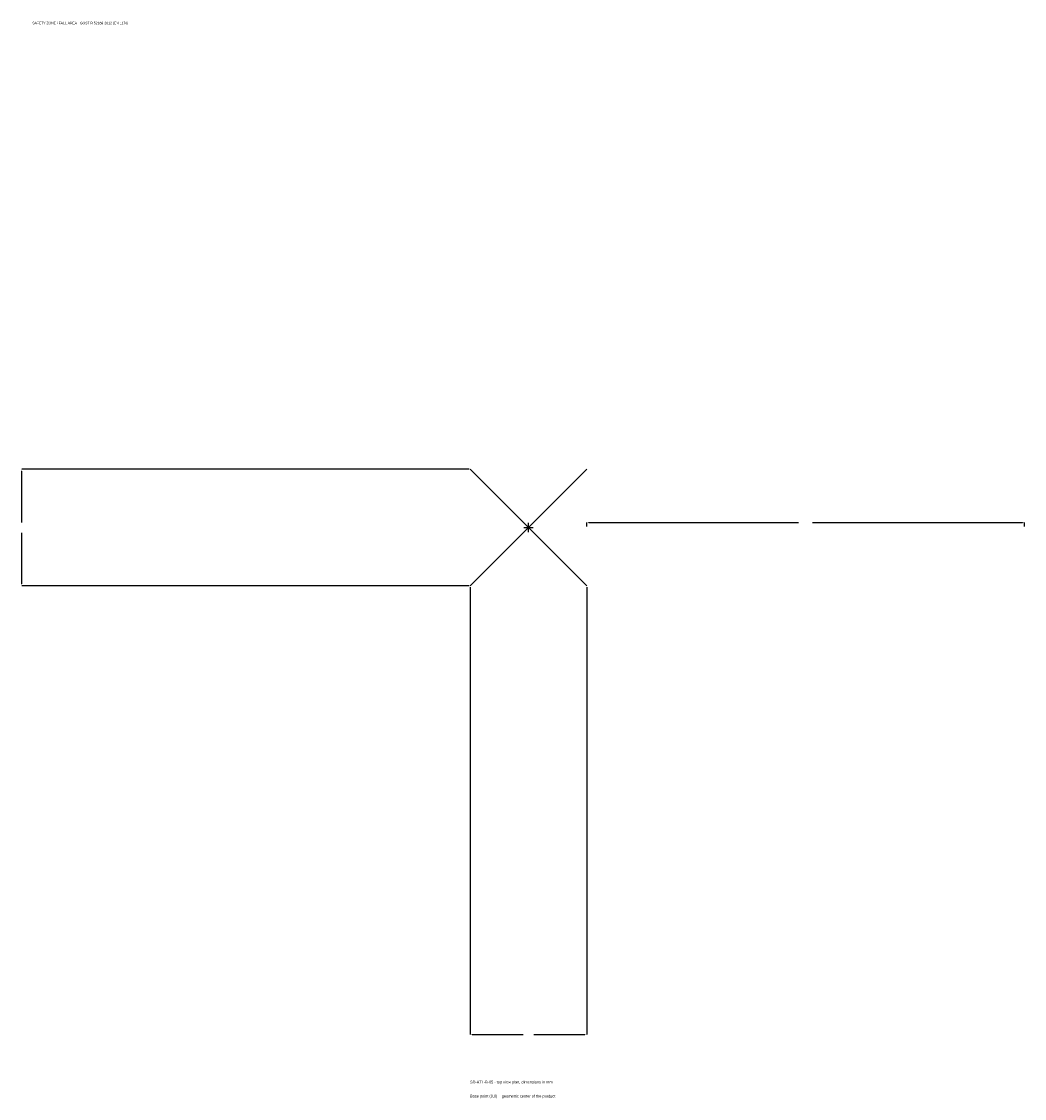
# Model space of a CAD drawing. Extents: x -1737 to 1700, y -1955 to 1733.
import ezdxf

# ---------------------------------------------------------------- set-up
doc = ezdxf.new("R2010")
doc.units = 0
for name, color, linetype in [('GP_MAF_zona_bezopasnosti', 1, 'Continuous'), ('ZSK_DANNYE', 3, 'Continuous'), ('ZSK_KONTUR', 7, 'Continuous'), ('ZSK_RAZMERY', 8, 'Continuous')]:
    doc.layers.add(name, color=color, linetype=linetype)
doc.dimstyles.new('ORION', dxfattribs={"dimtxt": 12, "dimasz": 7.2, "dimexe": 1.25, "dimexo": 3.6, "dimtad": 1, "dimcen": 2.5, "dimazin": 3, "dimtfac": 1, "dimtmove": 0, "dimatfit": 3})

# ---------------------------------------------------------------- blocks, each defined once
blk = doc.blocks.new('_CLOSEDFILLED')
at = {"color": 0, "linetype": 'BYBLOCK'}
blk.add_solid([(-1, 0.16), (0, 0), (-1, -0.16)], dxfattribs=at)
blk = doc.blocks.new('*D1')
for p, q in [((-200, -203.6), (-200, -1736)), ((200, -203.6), (200, -1736)), ((-192.8, -1736), (-18, -1736)), ((18, -1736), (192.8, -1736))]:
    blk.add_line(p, q)
at = {"layer": 'Defpoints'}
for p in [(-200, -200), (200, -200), (-200, -1736)]:
    blk.add_point(p, dxfattribs=at)
at = {"layer": 'ZSK_RAZMERY', "xscale": 7.199999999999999, "yscale": 7.199999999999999, "rotation": 180}
blk.add_blockref('_CLOSEDFILLED', (-200, -1736), dxfattribs=at)
at = {"layer": 'ZSK_RAZMERY', "xscale": 7.199999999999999, "yscale": 7.199999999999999}
blk.add_blockref('_CLOSEDFILLED', (200, -1736), dxfattribs=at)
blk = doc.blocks.new('*D2')
for p, q in [((-203.6, 200), (-1736, 200)), ((-1736, 18), (-1736, 192.8)), ((-1736, -192.8), (-1736, -18)), ((-203.6, -200), (-1736, -200))]:
    blk.add_line(p, q)
at = {"layer": 'Defpoints'}
for p in [(-200, 200), (-1736, -200), (-200, -200)]:
    blk.add_point(p, dxfattribs=at)
at = {"layer": 'ZSK_RAZMERY', "xscale": 7.199999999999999, "yscale": 7.199999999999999}
for p, rotation in [((-1736, 200), 90), ((-1736, -200), 270)]:
    blk.add_blockref('_CLOSEDFILLED', p, dxfattribs=dict(at, rotation=rotation))
blk = doc.blocks.new('*D3')
for p, q in [((200, 3.6), (200, 18)), ((207.2, 18), (926, 18)), ((974, 18), (1692.8, 18)), ((1700, 3.6), (1700, 18))]:
    blk.add_line(p, q)
at = {"layer": 'Defpoints'}
for p in [(200, 18), (200, 0), (1700, 0)]:
    blk.add_point(p, dxfattribs=at)
at = {"layer": 'ZSK_RAZMERY', "xscale": 7.199999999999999, "yscale": 7.199999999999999, "rotation": 180}
blk.add_blockref('_CLOSEDFILLED', (200, 18), dxfattribs=at)
at = {"layer": 'ZSK_RAZMERY', "xscale": 7.199999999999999, "yscale": 7.199999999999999}
blk.add_blockref('_CLOSEDFILLED', (1700, 18), dxfattribs=at)
blk = doc.blocks.new('B1')
at = {"layer": 'ZSK_KONTUR'}
for p, q in [((-200, -200), (200, 200)), ((-200, 200), (200, -200))]:
    blk.add_line(p, q, dxfattribs=at)
at = {"layer": 'ZSK_RAZMERY'}
for p, q in [((-16, 0), (16, 0)), ((0, -16), (0, 16))]:
    blk.add_line(p, q, dxfattribs=at)
at = {"layer": 'GP_MAF_zona_bezopasnosti', "color": 1}
blk.add_text('SAFETY ZONE / FALL AREA - GOST R 52169-2012 (EN 1176)', height=8.4, dxfattribs=at).set_placement((-1700, 1724))
at = {"layer": 'ZSK_RAZMERY'}
dim = blk.add_linear_dim(base=(-1736, -200), p1=(-200, -200), p2=(-200, 200), angle=90, dimstyle='ORION', dxfattribs=at)
dim.commit()
dim.dimension.update_dxf_attribs({"geometry": '*D2', "text_midpoint": (-1736, 0)})
for base, p1, p2, picture, middle in [((200, 18), (200, 0), (1700, 0), '*D3', (950, 18)), ((-200, -1736), (-200, -200), (200, -200), '*D1', (0, -1736))]:
    dim = blk.add_linear_dim(base=base, p1=p1, p2=p2, dimstyle='ORION', dxfattribs=at)
    dim.commit()
    dim.dimension.update_dxf_attribs({"geometry": picture, "text_midpoint": middle})

msp = doc.modelspace()

# ---------------------------------------------------------------- block references
msp.add_blockref('B1', (0, 0))

# ---------------------------------------------------------------- texts
at = {"layer": 'ZSK_DANNYE', "color": 3}
msp.add_text('SD-ATL-B-05 - top view plan, dimensions in mm', height=9.6, dxfattribs=at).set_placement((-200, -1904))
at = {"layer": 'ZSK_DANNYE', "color": 7}
msp.add_text('Base point (0,0) = geometric center of the product', height=9.6, dxfattribs=at).set_placement((-200, -1952))

doc.saveas('drawing.dxf')
